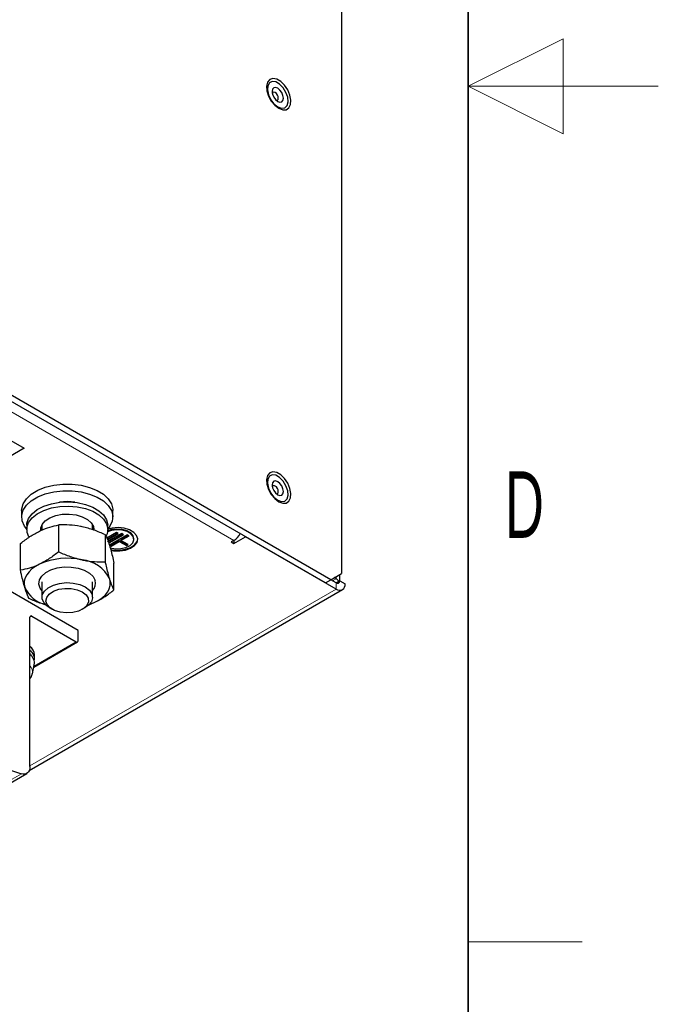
# Model space of a CAD drawing. Header units: millimetres. Extents: x 5 to 418, y 2 to 292.
# Tile 17 of 19: x 384 to 418, y 99 to 151. Entities that reach past the tile are written whole.
import ezdxf

# ---------------------------------------------------------------- set-up
doc = ezdxf.new("R2010")
doc.units = ezdxf.units.MM
doc.layers.add('SLD-0', color=7, linetype='Continuous')
doc.styles.add('SLDTEXTSTYLE0', font='TXT', dxfattribs={"width": 0.605})

msp = doc.modelspace()

# ---------------------------------------------------------------- linework, layer by layer
at = {"color": 7, "linetype": 'Continuous', "lineweight": 25}
for p, q in [((401.3328, 168.2243), (401.3328, 121.627)), ((400.4843, 121.1371), (366.166, 140.9486)), ((400.7671, 121.3004), (366.4489, 141.1119)), ((387.4735, 118.6334), (368.4854, 129.5951)), ((383.1366, 129.0835), (384.6451, 128.2126)), ((384.6451, 128.2126), (383.1366, 127.3418)), ((384.5078, 124.947), (384.5078, 124.5986)), ((389.3078, 124.5986), (389.3078, 124.947)), ((384.7745, 124.1631), (384.7745, 123.9454)), ((385.5745, 124.1918), (385.5745, 123.9126)), ((386.4567, 122.7683), (386.4567, 124.1797)), ((388.2412, 123.9283), (388.2412, 124.1918)), ((388.2951, 124.0542), (388.2412, 123.9167)), ((389.4984, 123.778), (388.992, 123.4857)), ((389.0412, 123.9454), (389.0412, 124.1631)), ((389.5927, 123.7236), (389.4984, 123.778)), ((388.915, 122.2497), (388.915, 123.6611)), ((389.027, 123.4406), (389.555, 123.7454)), ((389.7813, 123.7236), (389.027, 123.2882)), ((389.027, 123.3971), (389.5927, 123.7236)), ((389.0647, 123.31), (389.1213, 123.2773)), ((389.1213, 123.2773), (389.8378, 123.691)), ((389.1213, 123.2338), (389.8755, 123.6692)), ((390.0641, 123.6692), (389.1213, 123.1249)), ((389.1213, 123.2773), (389.1213, 123.2338)), ((389.2156, 123.114), (389.6398, 123.359)), ((389.2156, 123.0705), (389.6398, 123.3154)), ((389.6398, 123.359), (390.017, 123.1413)), ((389.6398, 123.359), (389.6398, 123.3154)), ((389.6398, 123.3154), (390.017, 123.0977)), ((389.7341, 123.4134), (390.1207, 123.6365)), ((389.7341, 123.3698), (390.1584, 123.6148)), ((389.7341, 123.4134), (389.7341, 123.3698)), ((390.1112, 123.1521), (389.7341, 123.3698)), ((389.8755, 123.6692), (389.7813, 123.7236)), ((390.1584, 123.6148), (390.0641, 123.6692)), ((390.4144, 123.423), (390.4144, 123.4666)), ((395.676, 123.3686), (395.5345, 123.287)), ((395.5345, 123.287), (395.676, 123.2053)), ((395.676, 123.2053), (396.2888, 123.5591)), ((395.676, 123.3686), (395.676, 123.2053)), ((401.05, 120.8105), (396.2888, 123.5591)), ((384.4495, 121.7986), (384.4495, 123.2099)), ((389.1213, 123.1249), (389.2156, 123.0705)), ((389.159, 123.1467), (389.2156, 123.114)), ((389.2156, 123.114), (389.2156, 123.0705)), ((390.017, 123.1413), (390.0735, 123.1739)), ((390.017, 123.0977), (390.1112, 123.1521)), ((390.017, 123.1413), (390.017, 123.0977)), ((389.3662, 120.7614), (389.3662, 122.1727)), ((385.5745, 121.1894), (385.5745, 120.3765)), ((388.2412, 120.3765), (388.2412, 121.1894)), ((400.4843, 121.1371), (400.7671, 121.3004)), ((400.7671, 121.3004), (401.3328, 121.627)), ((401.05, 121.1371), (400.7672, 121.3004)), ((401.05, 121.3549), (400.9557, 121.4093)), ((401.0499, 121.1372), (401.1992, 121.2233)), ((401.1992, 121.2233), (401.2385, 121.246)), ((401.2385, 121.246), (401.5214, 121.0827)), ((401.2452, 121.2422), (401.2452, 121.5765)), ((384.9108, 111.2681), (401.3833, 120.7775)), ((385.9649, 119.8324), (386.1158, 119.7452)), ((387.6999, 119.7452), (387.8508, 119.8324)), ((388.0157, 119.9744), (388.3626, 120.1112)), ((384.9468, 111.4767), (384.9468, 119.33)), ((385.0411, 119.3844), (387.3792, 118.0346)), ((387.4735, 118.0891), (387.4735, 118.6334)), ((385.1485, 116.7018), (387.4459, 118.028)), ((385.1865, 117.1311), (385.1865, 117.3488)), ((385.0729, 116.3543), (385.1761, 116.8283)), ((377.7909, 113.3359), (384.4978, 111.0967)), ((380.067, 108.3891), (384.7811, 111.1104))]:
    msp.add_line(p, q, dxfattribs=at)
at = {"color": 7, "linetype": 'Continuous', "lineweight": 18}
for p, q in [((395.676, 123.3686), (369.2773, 138.6082)), ((400.8614, 121.246), (401.05, 121.3549)), ((401.05, 121.4637), (401.05, 121.3549)), ((384.9468, 111.5144), (401.05, 120.8105)), ((401.05, 120.8105), (401.05, 121.1371)), ((384.9468, 119.33), (385.0411, 119.3844)), ((387.3792, 118.0346), (385.1598, 116.7533)), ((384.4978, 111.0967), (379.7838, 108.3754))]:
    msp.add_line(p, q, dxfattribs=at)
at = {"color": 7, "linetype": 'Continuous', "lineweight": 25, "flags": 128}
for points in [[(398.033, 146.0903), (398.2412, 146.0102), (398.4268, 146.0191), (398.5697, 146.1159), (398.6545, 146.2901), (398.6719, 146.5229), (398.6201, 146.7891), (398.5047, 147.0597), (398.3381, 147.3056), (398.1385, 147.4999), (397.9275, 147.6218), (397.7279, 147.6579), (397.5613, 147.6043), (397.4459, 147.4669), (397.3941, 147.2606), (397.4115, 147.0077), (397.4963, 146.7355), (397.6392, 146.4737), (397.8248, 146.2506), (398.033, 146.0903)], [(397.9786, 146.1677), (398.1761, 146.0963), (398.3469, 146.1199), (398.4681, 146.2351), (398.523, 146.4266), (398.5045, 146.6684), (398.4149, 146.9278), (398.2664, 147.1699), (398.079, 147.3619), (397.8781, 147.4779), (397.6907, 147.5023), (397.5422, 147.4316), (397.4526, 147.2756), (397.4341, 147.0553), (397.4891, 146.8003), (397.6102, 146.5452), (397.781, 146.3244), (397.9786, 146.1677)], [(397.9786, 146.4562), (398.0922, 146.4167), (398.1886, 146.4355), (398.2529, 146.5096), (398.2755, 146.6277), (398.2529, 146.772), (398.1886, 146.9205), (398.0922, 147.0504), (397.9786, 147.1421), (397.8649, 147.1816), (397.7686, 147.1629), (397.7042, 147.0888), (397.6816, 146.9706), (397.7042, 146.8263), (397.7686, 146.6779), (397.8649, 146.548), (397.9786, 146.4562)], [(397.9027, 146.5114), (397.9097, 146.5105), (397.9632, 146.5209), (397.999, 146.5621), (398.0116, 146.6277), (397.999, 146.7079), (397.9632, 146.7904), (397.9097, 146.8626), (397.8466, 146.9135), (397.7834, 146.9355), (397.7299, 146.9251), (397.6941, 146.8839), (397.6914, 146.8774)], [(398.033, 125.4046), (398.2412, 125.3245), (398.4268, 125.3334), (398.5697, 125.4302), (398.6545, 125.6044), (398.6719, 125.8372), (398.6201, 126.1034), (398.5047, 126.374), (398.3381, 126.6199), (398.1385, 126.8142), (397.9275, 126.9361), (397.7279, 126.9722), (397.5613, 126.9186), (397.4459, 126.7812), (397.3941, 126.5749), (397.4115, 126.322), (397.4963, 126.0498), (397.6392, 125.788), (397.8248, 125.5649), (398.033, 125.4046)], [(397.9786, 125.482), (398.1761, 125.4106), (398.3469, 125.4342), (398.4681, 125.5494), (398.523, 125.7409), (398.5045, 125.9827), (398.4149, 126.2421), (398.2664, 126.4842), (398.079, 126.6762), (397.8781, 126.7922), (397.6907, 126.8166), (397.5422, 126.7459), (397.4526, 126.5899), (397.4341, 126.3696), (397.4891, 126.1146), (397.6102, 125.8595), (397.781, 125.6387), (397.9786, 125.482)], [(397.9786, 125.7705), (398.0922, 125.731), (398.1886, 125.7498), (398.2529, 125.8239), (398.2755, 125.942), (398.2529, 126.0863), (398.1886, 126.2348), (398.0922, 126.3647), (397.9786, 126.4564), (397.8649, 126.4959), (397.7686, 126.4772), (397.7042, 126.4031), (397.6816, 126.2849), (397.7042, 126.1406), (397.7686, 125.9922), (397.8649, 125.8623), (397.9786, 125.7705)], [(384.5078, 124.947), (384.5114, 125.0227), (384.5869, 125.2996), (384.7574, 125.5621), (385.0159, 125.7994), (385.3519, 126.0018), (385.7515, 126.1611), (386.1985, 126.2706), (386.6746, 126.3259), (387.1602, 126.3248), (387.6355, 126.2673), (388.081, 126.1557), (388.4784, 125.9946), (388.8116, 125.7907), (389.0668, 125.5522), (389.2336, 125.2889), (389.3052, 125.0116), (389.3078, 124.947)], [(384.7745, 123.9639), (384.6539, 124.1226), (384.5341, 124.3943), (384.5114, 124.6743), (384.5869, 124.9512), (384.7574, 125.2137), (385.0159, 125.451), (385.3519, 125.6535), (385.7515, 125.8127), (386.1985, 125.9222), (386.6746, 125.9775), (387.1602, 125.9764), (387.6355, 125.9189), (388.081, 125.8073), (388.4784, 125.6462), (388.8116, 125.4423), (389.0668, 125.2038), (389.2336, 124.9405), (389.3052, 124.6632), (389.2787, 124.3833), (389.1551, 124.1122), (389.0425, 123.9653)], [(397.9027, 125.8257), (397.9097, 125.8248), (397.9632, 125.8352), (397.999, 125.8764), (398.0116, 125.942), (397.999, 126.0222), (397.9632, 126.1047), (397.9097, 126.1769), (397.8466, 126.2278), (397.7834, 126.2498), (397.7299, 126.2394), (397.6941, 126.1982), (397.6914, 126.1917)], [(384.7745, 124.1631), (384.7821, 124.267), (384.8705, 124.5283), (385.0541, 124.7726), (385.3244, 124.9884), (385.6688, 125.1656), (386.0711, 125.296), (386.5125, 125.3733)], [(386.5125, 125.3733), (386.9724, 125.3941), (387.4293, 125.3573), (387.8618, 125.2647), (388.2497, 125.1205), (388.5748, 124.9316), (388.822, 124.7068), (388.9797, 124.4565), (389.0406, 124.1926), (389.0412, 124.1631)], [(384.8875, 123.5499), (384.7931, 123.783), (384.7821, 124.0492), (384.8705, 124.3106), (385.0541, 124.5549), (385.3244, 124.7707), (385.6688, 124.9479), (386.0711, 125.0782), (386.5125, 125.1556)], [(386.5125, 125.1556), (386.9724, 125.1763), (387.4293, 125.1396), (387.8618, 125.0469), (388.2497, 124.9028), (388.5748, 124.7139), (388.822, 124.4891), (388.9797, 124.2388), (389.0406, 123.9748), (389.0017, 123.7094), (388.9569, 123.6026)], [(385.5136, 123.8721), (385.5118, 124.0062), (385.5867, 124.2127), (385.7516, 124.401), (385.9953, 124.5583), (386.3012, 124.6737), (386.6484, 124.7396)], [(386.6484, 124.7396), (387.0133, 124.7513), (387.371, 124.7081), (387.6972, 124.6129), (387.9695, 124.4722), (388.1696, 124.2956), (388.2836, 124.0951), (388.3078, 123.9454)], [(385.5745, 123.9167), (385.5321, 124.0133), (385.5206, 124.0542)], [(389.1647, 122.9742), (389.1671, 122.9735), (389.4405, 122.9266), (389.7256, 122.9334), (389.9913, 122.9932), (390.209, 123.0997), (390.3551, 123.2412), (390.4136, 123.4024), (390.3783, 123.5658), (390.253, 123.7137), (390.0513, 123.8302), (389.795, 123.9025), (389.5119, 123.9229), (389.2327, 123.8891), (389.0309, 123.8247)], [(390.4144, 123.4666), (390.3783, 123.6093), (390.253, 123.7573), (390.0513, 123.8738), (389.795, 123.9461), (389.5119, 123.9665), (389.2327, 123.9327), (389.0373, 123.8709)], [(389.2039, 122.8401), (389.3494, 122.818), (389.6671, 122.8111), (389.9743, 122.8586), (390.2435, 122.9563), (390.4509, 123.0954), (390.578, 123.2637), (390.6136, 123.4461), (390.5545, 123.6264), (390.4059, 123.7887), (390.1811, 123.9185), (389.9, 124.0042), (389.5876, 124.0384), (389.2716, 124.0178), (389.0425, 123.9653)], [(389.1934, 122.8858), (389.3494, 122.8615), (389.6671, 122.8547), (389.9743, 122.9022), (390.2435, 122.9998), (390.4509, 123.139), (390.578, 123.3072), (390.6137, 123.4448)], [(385.4531, 122.1182), (385.2387, 122), (385.0528, 121.8666), (384.8986, 121.7204), (384.7789, 121.5638), (384.6955, 121.3996), (384.6501, 121.2304), (384.6432, 121.0593), (384.6751, 120.8891)], [(385.5745, 120.7284), (385.4821, 120.8611), (385.4177, 121.0737), (385.4469, 121.289), (385.5678, 121.4932), (385.773, 121.6737), (386.0495, 121.8191), (386.3799, 121.9202), (386.7435, 121.9707), (387.1174, 121.9674), (387.4781, 121.9105), (387.803, 121.8036), (388.0717, 121.6535), (388.2672, 121.4694), (388.3774, 121.2631), (388.3774, 121.2631)], [(388.3626, 120.1112), (388.577, 120.2294), (388.7629, 120.3628), (388.917, 120.509), (389.0368, 120.6656), (389.1201, 120.8298), (389.1656, 120.999), (389.1725, 121.1701), (389.1406, 121.3402)], [(385.9649, 119.8324), (385.8454, 119.9114), (385.6675, 120.0942), (385.5815, 120.2978), (385.5939, 120.5073), (385.7037, 120.7071), (385.9029, 120.8824), (386.1766, 121.0202), (386.5045, 121.1102), (386.8623, 121.1458), (387.2235, 121.1244), (387.5613, 121.0475), (387.8506, 120.9208)], [(387.6998, 120.6595), (387.898, 120.5045), (388.0083, 120.3225), (388.0208, 120.1299), (387.9344, 119.9438), (387.7568, 119.7806), (387.5037, 119.6549), (387.1977, 119.5778), (386.866, 119.5562), (386.5379, 119.5921), (386.2428, 119.6821), (386.0067, 119.8184), (385.8507, 119.9888), (385.7886, 120.1782), (385.826, 120.3697), (385.9595, 120.5463), (386.1773, 120.6924), (386.46, 120.795), (386.7824, 120.8448), (387.1161, 120.8376), (387.4312, 120.774), (387.6998, 120.6595)], [(387.8506, 120.9208), (388.0701, 120.7538), (388.2033, 120.5588), (388.2404, 120.3503), (388.1787, 120.1437), (388.0227, 119.9544), (387.8508, 119.8324)], [(388.058, 119.9871), (388.1232, 120.0102), (388.3626, 120.1112)], [(384.9468, 117.4162), (384.9678, 117.3877), (385.017, 117.2998)], [(384.9468, 111.4767), (384.9386, 111.3707), (384.9143, 111.2772), (384.8745, 111.1989), (384.8204, 111.1381), (384.7536, 111.0966), (384.6761, 111.0756), (384.59, 111.0756), (384.4978, 111.0967)]]:
    msp.add_lwpolyline(points, dxfattribs=at)
at = {"color": 7, "linetype": 'Continuous', "lineweight": 25}
for centre, radius, start, end in [((386.9078, 123.0254), 2.3815, 80.21491, 99.78509), ((395.1577, 124.1937), 0.9744, 302.13489, 331.33284), ((386.9148, 118.8129), 3.614, 77.68088, 113.85606), ((387.5095, 120.5318), 1.8205, 26.36417, 84.44017), ((387.8337, 121.1169), 0.563, 316.36862, 15.05721), ((400.8347, 120.9604), 0.4494, 35.80661, 61.3803), ((401.1236, 121.2274), 0.1165, 230.79671, 9.21404), ((386.1832, 121.5985), 1.6666, 205.19136, 255.20862), ((401.234, 121.0361), 0.2911, 230.79671, 9.21404), ((385.0043, 119.3393), 0.0582, 50.79671, 189.21404), ((387.416, 118.0797), 0.0582, 230.79671, 9.21404), ((384.5991, 117.3145), 0.5883, 3.34572, 53.77833), ((384.6408, 117.1238), 0.5422, 349.78559, 55.63968), ((384.6398, 116.9161), 0.5434, 350.69828, 55.60055)]:
    msp.add_arc(centre, radius, start, end, dxfattribs=at)
at = {"color": 7, "linetype": 'Continuous', "lineweight": 18}
msp.add_arc((384.6049, 116.4368), 0.4752, 349.99838, 43.99387, dxfattribs=at)
at = {"color": 7, "linetype": 'Continuous', "lineweight": 25}
for points, knots in [([(384.4495, 123.2099), (384.6125, 123.3349), (384.9415, 123.5871), (385.2815, 123.7686), (385.4531, 123.8601)], [0, 0, 0, 0, 0.495458, 1, 1, 1, 1]), ([(385.4531, 123.8601), (385.4769, 123.8714), (385.657, 123.9569), (385.9967, 124.0849), (386.3024, 124.1479), (386.4567, 124.1797)], [0, 0, 0, 0, 0.070088, 0.5307834, 1, 1, 1, 1]), ([(387.6858, 124.0857), (387.6567, 124.0916), (387.4361, 124.1367), (387.0201, 124.1883), (386.6456, 124.1826), (386.4567, 124.1797)], [0, 0, 0, 0, 0.070088, 0.5307834, 1, 1, 1, 1]), ([(388.915, 123.6611), (388.7154, 123.7494), (388.3125, 123.9276), (387.896, 124.0327), (387.6858, 124.0857)], [0, 0, 0, 0, 0.495458, 1, 1, 1, 1]), ([(388.915, 123.6611), (388.9319, 123.6277), (389.0054, 123.4826), (389.0817, 123.2564), (389.1406, 123.0822)], [0, 0, 0, 0, 0.2297082, 1, 1, 1, 1]), ([(386.4567, 122.7683), (386.2937, 122.6434), (385.9647, 122.3912), (385.6247, 122.2097), (385.4531, 122.1182)], [0, 0, 0, 0, 0.49545796, 1, 1, 1, 1]), ([(386.4567, 122.7683), (386.6563, 122.68), (387.0592, 122.5018), (387.4757, 122.3967), (387.6858, 122.3437)], [0, 0, 0, 0, 0.495458, 1, 1, 1, 1]), ([(389.1406, 123.0822), (389.1594, 123.018), (389.2357, 122.7578), (389.3101, 122.4241), (389.3662, 122.1727)], [0, 0, 0, 0, 0.2465794, 1, 1, 1, 1]), ([(387.6858, 122.3437), (387.715, 122.3378), (387.9356, 122.2927), (388.3516, 122.2411), (388.7261, 122.2468), (388.915, 122.2497)], [0, 0, 0, 0, 0.070088, 0.5307834, 1, 1, 1, 1]), ([(389.1406, 121.3402), (389.0817, 121.5542), (389.0054, 121.832), (388.9319, 122.1717), (388.915, 122.2497)], [0, 0, 0, 0, 0.77029176, 1, 1, 1, 1]), ([(385.4531, 122.1182), (385.4293, 122.1069), (385.2492, 122.0213), (384.9095, 121.8933), (384.6038, 121.8304), (384.4495, 121.7986)], [0, 0, 0, 0, 0.070088, 0.5307834, 1, 1, 1, 1]), ([(384.6751, 120.8891), (384.6163, 121.1031), (384.5399, 121.3809), (384.4664, 121.7206), (384.4495, 121.7986)], [0, 0, 0, 0, 0.7702918, 1, 1, 1, 1]), ([(389.3662, 120.7614), (389.3101, 120.8797), (389.2357, 121.0367), (389.1594, 121.2802), (389.1406, 121.3402)], [0, 0, 0, 0, 0.7534206, 1, 1, 1, 1]), ([(384.9007, 120.3103), (384.8446, 120.4286), (384.7703, 120.5856), (384.6939, 120.8291), (384.6751, 120.8891)], [0, 0, 0, 0, 0.7534206, 1, 1, 1, 1]), ([(388.3626, 120.1112), (388.3864, 120.1229), (388.5665, 120.2114), (388.9062, 120.4116), (389.2119, 120.6441), (389.3662, 120.7614)], [0, 0, 0, 0, 0.070088, 0.5307834, 1, 1, 1, 1]), ([(385.7979, 119.9776), (385.6884, 120.0079), (385.384, 120.0921), (385.0893, 120.2251), (384.9007, 120.3103)], [0, 0, 0, 0, 0.3597515, 1, 1, 1, 1]), ([(384.9468, 116.0921), (384.9898, 116.1514), (385.0493, 116.2333), (385.0612, 116.3304), (385.0645, 116.3573)], [0, 0, 0, 0, 0.7226189, 1, 1, 1, 1])]:
    msp.add_open_spline(points, degree=3, knots=knots, dxfattribs=at)
at = {"layer": 'SLD-0', "lineweight": 35}
msp.add_line((408, 12), (408, 282.5), dxfattribs=at)
at = {"layer": 'SLD-0', "lineweight": 18}
for p, q in [((413, 149.75), (408, 147.25)), ((413, 144.75), (413, 149.75)), ((418, 147.25), (408, 147.25)), ((408, 147.25), (413, 144.75)), ((408, 102.25), (414, 102.25))]:
    msp.add_line(p, q, dxfattribs=at)

# ---------------------------------------------------------------- texts
at = {"layer": 'SLD-0', "insert": (410.9597, 127.0011), "char_height": 3.5, "attachment_point": 2, "style": 'SLDTEXTSTYLE0'}
msp.add_mtext('D', dxfattribs=at)

doc.saveas('drawing.dxf')
